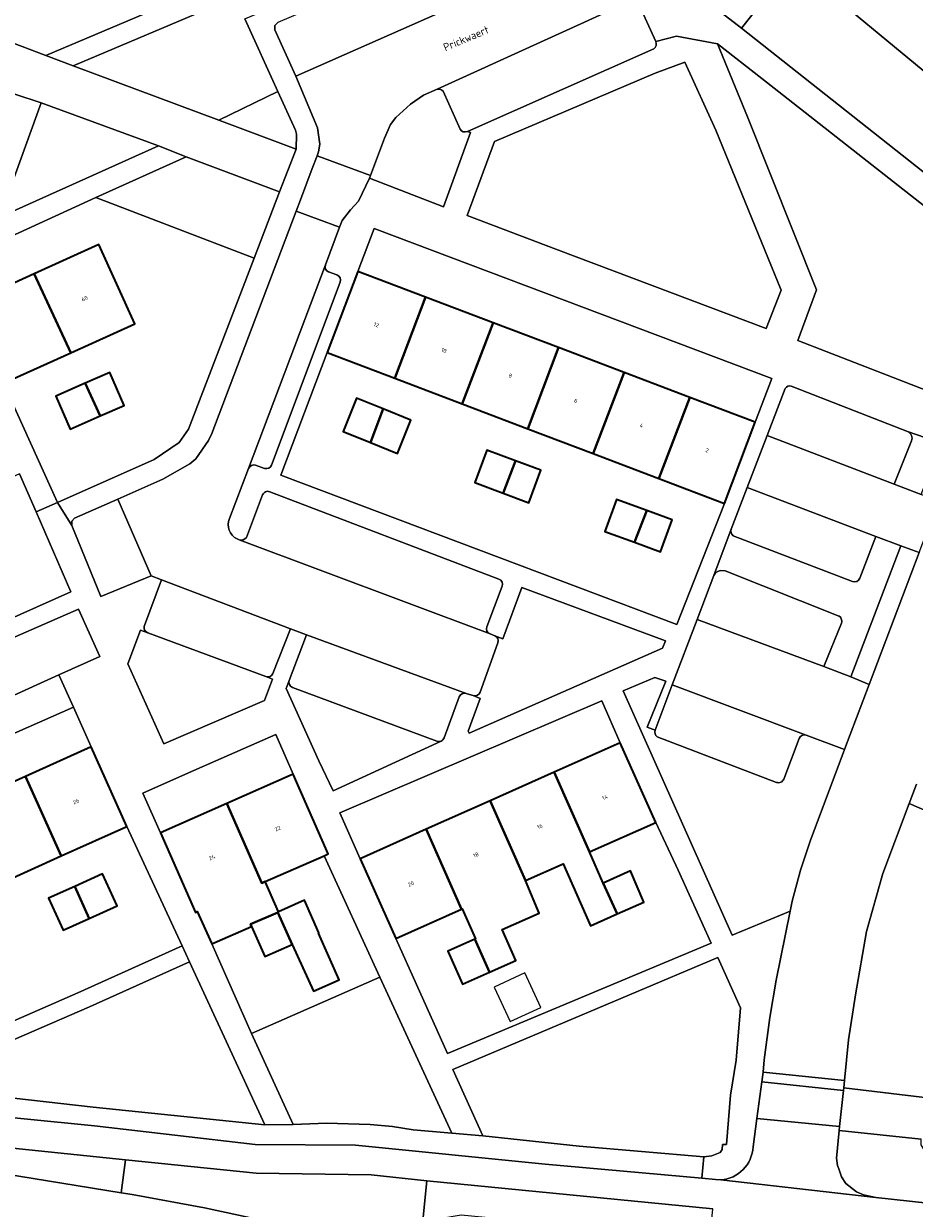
# Model space of a CAD drawing. Header units: metres. Extents: x 110065 to 112666, y 425872 to 427362.
# Tile 93 of 104: x 111639 to 111719, y 426627 to 426733. Entities that reach past the tile are written whole.
import ezdxf

# ---------------------------------------------------------------- set-up
doc = ezdxf.new("R2010")
doc.units = ezdxf.units.M
for name, color, linetype, lineweight in [('B-WE-GR-BEPLANTING_CULTUUR_HEESTERS-GV', 90, 'Continuous', 18), ('B-WE-GR-GRAS-GV', 60, 'Continuous', 13), ('B-WE-GR-GROENVOORZIENING-GV', 80, 'Continuous', 18), ('B-WE-IE-TERREINAFSCHEIDING_KUNSTMATIG_HEKWERK-G', 20, 'IE-TERREINAFSCHEIDING-KUNSTMATIG', 18), ('B-WE-OG-BEBOUWING-GV', 7, 'Continuous', 35), ('B-WE-OG-BEBOUWING-T18', 10, 'Continuous', 18), ('B-WE-OG-BEBOUWING_OVERIG-GV', 7, 'Continuous', 18), ('B-WE-OG-BEBOUWING_STRAATNAAM-T35', 50, 'Continuous', 35), ('B-WE-OG-TERREIN_ERF-GV', 7, 'Continuous', 18), ('B-WE-VH-VERHARDING_ASFALT-GV', 252, 'Continuous', 18), ('B-WE-VH-VERHARDING_BETON-GV', 252, 'Continuous', 18), ('B-WE-VH-VERHARDING_BETONSTRAATSTEEN-GV', 252, 'Continuous', 18), ('B-WE-VH-VERHARDING_OPEN-GV', 252, 'Continuous', 18), ('B-WE-VH-VERHARDING_TEGEL-GV', 252, 'Continuous', 18)]:
    doc.layers.add(name, color=color, linetype=linetype, lineweight=lineweight)
doc.styles.add('NLCS-ISO-M200-T18', font='NLCS-ISO.ttf')
doc.styles.add('NLCS-ISO-M200-T35', font='NLCS-ISO.ttf')
doc.linetypes.add('IE-TERREINAFSCHEIDING-KUNSTMATIG', pattern='A,4,[82,NLCS.SHX,S=0.75,R=90,X=0,Y=0],4,-2', length=10)

msp = doc.modelspace()

# ---------------------------------------------------------------- linework, layer by layer
at = {"layer": 'B-WE-GR-BEPLANTING_CULTUUR_HEESTERS-GV', "flags": 128}
for points in [[(111643.509, 426729.62), (111656.594, 426724.739), (111661.903, 426727.31), (111658.932, 426733.846), (111665.476, 426736.651), (111664.617, 426738.578), (111643.509, 426729.62), (111643.509, 426729.62)], [(111645.894, 426676.55), (111643.991, 426680.809), (111621.44, 426670.984), (111623.486, 426666.403), (111642.221, 426674.887), (111645.894, 426676.55), (111645.894, 426676.55)], [(111660.74, 426634.47), (111653.969, 426649.12), (111644.961, 426645.075), (111630.499, 426638.804), (111631.019, 426637.661), (111645.302, 426636.044), (111660.74, 426634.47), (111660.74, 426634.47)], [(111703.474, 426644.966), (111701.438, 426649.485), (111677.621, 426639.431), (111680.324, 426633.475), (111688.996, 426632.556), (111700.194, 426631.59), (111700.925, 426631.681), (111701.645, 426631.96), (111701.851, 426632.234), (111701.88, 426632.686), (111702.233, 426632.695), (111702.597, 426637.135), (111703.091, 426640.275), (111703.474, 426644.966), (111703.474, 426644.966)], [(111677.533, 426633.703), (111671.081, 426647.72), (111659.542, 426642.66), (111663.285, 426634.476), (111666.266, 426634.622), (111670.199, 426634.504), (111672.211, 426634.312), (111674.051, 426634.024), (111677.533, 426633.703), (111677.533, 426633.703)], [(111719.718, 426633.181), (111712.361, 426633.947), (111712.126, 426631.451), (111712.203, 426630.809), (111712.329, 426630.506), (111712.578, 426629.797), (111712.959, 426629.199), (111713.9, 426628.442), (111714.533, 426628.157), (111715.643, 426627.919), (111720.336, 426627.415), (111720.733, 426630.982), (111719.715, 426632.652), (111719.718, 426633.181), (111719.718, 426633.181)]]:
    msp.add_lwpolyline(points, close=True, dxfattribs=at)
for points in [[(111678.935, 426723.738, -0.3802633), (111678.277, 426723.936), (111676.75, 426727.344, 0.2598657), (111676.228, 426727.54), (111674.988, 426726.993), (111673.81, 426726.195), (111672.498, 426724.997), (111672.036, 426724.357), (111671.486, 426723.133), (111670.222, 426719.784), (111670.125, 426719.526), (111676.785, 426716.957), (111679.205, 426723.643)], [(111719.732, 426691.094), (111721.497, 426695.729), (111720.936, 426695.916), (111718.504, 426696.759, -0.4176655), (111718.866, 426695.926), (111717.311, 426692.033)], [(111701.689, 426684.267), (111702.114, 426684.241), (111712.275, 426680.21, -0.4167598), (111712.554, 426679.559), (111710.984, 426675.642), (111713.406, 426674.722), (111717.891, 426686.504), (111715.661, 426687.327), (111714.202, 426683.574, -0.4118594), (111713.557, 426683.288), (111702.823, 426687.4, -0.2619271), (111702.634, 426688), (111701.079, 426683.842, -0.2078249)]]:
    msp.add_lwpolyline(points, format="xyb", close=True, dxfattribs=at)
at = {"layer": 'B-WE-GR-GRAS-GV', "flags": 128}
for points in [[(111714.466, 426748.572), (111711.695, 426753.002), (111701.926, 426748.263), (111703.805, 426743.364), (111704.392, 426742.369), (111705.184, 426741.413), (111708.217, 426738.901), (111721.792, 426727.655), (111729.111, 426721.778), (111731.128, 426722.699), (111724.024, 426733.437), (111718.13, 426742.04), (111714.466, 426748.572), (111714.466, 426748.572)], [(111701.416, 426731.601), (111704.117, 426725.047), (111710.328, 426709.487), (111708.641, 426704.934), (111722.306, 426699.633), (111725.401, 426708.035), (111725.532, 426709.643), (111725.28, 426710.944), (111724.752, 426712.435), (111724.013, 426713.615), (111722.906, 426714.671), (111721.541, 426715.822), (111705.394, 426728.482), (111701.416, 426731.601), (111701.416, 426731.601)], [(111701.266, 426723.86), (111698.472, 426729.955), (111695.832, 426728.976), (111681.364, 426722.83), (111678.92, 426716.18), (111686.883, 426713.155), (111705.783, 426706.019), (111707.14, 426709.468), (111701.266, 426723.86), (111701.266, 426723.86)], [(111718.657, 426663.334), (111716.273, 426657.035), (111714.819, 426651.821), (111713.81, 426646.151), (111713.206, 426642.089), (111712.827, 426638.433), (111712.761, 426637.797), (111720.543, 426636.845), (111723.343, 426661.299), (111718.657, 426663.334), (111718.657, 426663.334)], [(111628.784, 426631.535), (111629.203, 426631.372), (111647.831, 426628.36), (111648.207, 426631.319), (111638.652, 426632.292), (111629.967, 426633.252), (111628.908, 426633.361), (111628.641, 426631.772), (111628.784, 426631.535), (111628.784, 426631.535)], [(111659.943, 426630.124), (111648.207, 426631.319), (111647.831, 426628.36), (111648.82, 426628.2), (111655.303, 426627.004), (111661.015, 426625.784), (111670.97, 426624.591), (111671.667, 426624.646), (111674.904, 426625.573), (111675.3, 426629.436), (111670.284, 426629.96), (111659.943, 426630.124), (111659.943, 426630.124)]]:
    msp.add_lwpolyline(points, close=True, dxfattribs=at)
at = {"layer": 'B-WE-GR-GROENVOORZIENING-GV', "flags": 128}
for points in [[(111651.174, 426722.451), (111640.637, 426726.293), (111636.893, 426716.042), (111651.174, 426722.451), (111651.174, 426722.451)], [(111659.765, 426712.339), (111662.061, 426718.313), (111653.669, 426721.444), (111645.526, 426717.811), (111659.765, 426712.339), (111659.765, 426712.339)], [(111661.423, 426674.521), (111660.819, 426674.747), (111650.208, 426678.687), (111649.552, 426678.925), (111648.406, 426675.888), (111651.649, 426668.714), (111660.701, 426672.595), (111661.423, 426674.521), (111661.423, 426674.521)]]:
    msp.add_lwpolyline(points, close=True, dxfattribs=at)
for points in [[(111696.735, 426677.948), (111683.845, 426682.739), (111682.113, 426678.143), (111681.393, 426678.417, -0.4058732), (111681.683, 426677.781), (111680.083, 426673.345, -0.3983103), (111679.468, 426673.036), (111680.088, 426672.772), (111679.011, 426669.839), (111679.086, 426669.648), (111696.463, 426677.3)], [(111665.579, 426667.179), (111666.864, 426664.466), (111676.579, 426668.952, -0.197425), (111676.194, 426668.938), (111663.216, 426673.775, -0.4057663), (111662.918, 426674.406), (111662.647, 426673.661)]]:
    msp.add_lwpolyline(points, format="xyb", close=True, dxfattribs=at)
at = {"layer": 'B-WE-IE-TERREINAFSCHEIDING_KUNSTMATIG_HEKWERK-G', "flags": 128}
msp.add_lwpolyline([(111671.081, 426647.72), (111659.542, 426642.66)], dxfattribs=at)
at = {"layer": 'B-WE-OG-BEBOUWING-GV', "flags": 128}
for points in [[(111649.033, 426706.459), (111645.798, 426713.578), (111639.998, 426710.943), (111643.298, 426703.853), (111649.033, 426706.459), (111649.033, 426706.459)], [(111643.298, 426703.853), (111639.998, 426710.943), (111634, 426708.217), (111637.235, 426701.098), (111643.298, 426703.853), (111643.298, 426703.853)], [(111675.182, 426708.852), (111669.105, 426711.16), (111666.334, 426703.866), (111672.413, 426701.557), (111675.182, 426708.852), (111675.182, 426708.852)], [(111681.25, 426706.547), (111675.182, 426708.852), (111672.413, 426701.557), (111678.469, 426699.257), (111681.25, 426706.547), (111681.25, 426706.547)], [(111687.14, 426704.311), (111681.25, 426706.547), (111678.469, 426699.257), (111684.358, 426697.021), (111687.14, 426704.311), (111687.14, 426704.311)], [(111693.029, 426702.074), (111687.14, 426704.311), (111684.358, 426697.021), (111690.247, 426694.784), (111693.029, 426702.074), (111693.029, 426702.074)], [(111648.09, 426699.109), (111646.797, 426702.074), (111644.577, 426701.105), (111645.942, 426698.172), (111648.09, 426699.109), (111648.09, 426699.109)], [(111698.938, 426699.83), (111693.029, 426702.074), (111690.247, 426694.784), (111696.157, 426692.54), (111698.938, 426699.83), (111698.938, 426699.83)], [(111645.942, 426698.172), (111644.577, 426701.105), (111641.932, 426699.952), (111643.225, 426696.987), (111645.942, 426698.172), (111645.942, 426698.172)], [(111671.368, 426698.807), (111668.969, 426699.774), (111667.76, 426696.773), (111670.221, 426695.781), (111671.368, 426698.807), (111671.368, 426698.807)], [(111704.807, 426697.601), (111698.938, 426699.83), (111696.157, 426692.54), (111702.036, 426690.307), (111704.807, 426697.601), (111704.807, 426697.601)], [(111673.865, 426697.801), (111671.368, 426698.807), (111670.221, 426695.781), (111672.655, 426694.8), (111673.865, 426697.801), (111673.865, 426697.801)], [(111683.26, 426694.142), (111680.7, 426695.1), (111679.611, 426692.189), (111682.152, 426691.239), (111683.26, 426694.142), (111683.26, 426694.142)], [(111685.555, 426693.284), (111683.26, 426694.142), (111682.152, 426691.239), (111684.466, 426690.373), (111685.555, 426693.284), (111685.555, 426693.284)], [(111695.061, 426689.668), (111692.332, 426690.661), (111691.286, 426687.787), (111693.971, 426686.81), (111695.061, 426689.668), (111695.061, 426689.668)], [(111697.336, 426688.84), (111695.061, 426689.668), (111693.971, 426686.81), (111696.29, 426685.967), (111697.336, 426688.84), (111697.336, 426688.84)], [(111648.34, 426661.283), (111645.136, 426668.417), (111639.207, 426665.755), (111642.411, 426658.62), (111648.34, 426661.283), (111648.34, 426661.283)], [(111695.866, 426661.642), (111692.67, 426668.801), (111686.739, 426666.153), (111689.917, 426658.986), (111695.866, 426661.642), (111695.866, 426661.642)], [(111642.411, 426658.62), (111639.207, 426665.755), (111633.459, 426663.174), (111636.663, 426656.04), (111642.411, 426658.62), (111642.411, 426658.62)], [(111666.438, 426658.815), (111663.286, 426665.974), (111657.315, 426663.345), (111660.467, 426656.186), (111660.762, 426656.316), (111666.053, 426658.646), (111666.438, 426658.815), (111666.438, 426658.815)], [(111689.917, 426658.986), (111686.739, 426666.153), (111680.986, 426663.585), (111684.164, 426656.418), (111687.543, 426657.926), (111690.017, 426652.35), (111692.391, 426653.41), (111691.158, 426656.19), (111689.917, 426658.986), (111689.917, 426658.986)], [(111684.164, 426656.418), (111680.986, 426663.585), (111675.233, 426661.017), (111678.411, 426653.85), (111678.474, 426653.878), (111679.664, 426651.182), (111679.605, 426651.156), (111680.928, 426648.171), (111683.29, 426649.213), (111682.054, 426652.014), (111685.405, 426653.494), (111684.164, 426656.418), (111684.164, 426656.418)], [(111660.467, 426656.186), (111657.315, 426663.345), (111651.343, 426660.715), (111654.495, 426653.556), (111654.663, 426653.63), (111655.955, 426650.726), (111659.529, 426652.296), (111659.443, 426652.492), (111661.896, 426653.553), (111661.95, 426653.611), (111660.762, 426656.316), (111660.467, 426656.186), (111660.467, 426656.186)], [(111678.411, 426653.85), (111675.233, 426661.017), (111669.315, 426658.375), (111672.511, 426651.216), (111678.411, 426653.85), (111678.411, 426653.85)], [(111694.8, 426654.481), (111693.6, 426657.3), (111691.158, 426656.19), (111692.391, 426653.41), (111694.8, 426654.481), (111694.8, 426654.481)], [(111647.444, 426654.142), (111646.133, 426657.021), (111643.639, 426655.885), (111644.935, 426652.999), (111647.444, 426654.142), (111647.444, 426654.142)], [(111644.935, 426652.999), (111643.639, 426655.885), (111641.299, 426654.82), (111642.61, 426651.941), (111644.935, 426652.999), (111644.935, 426652.999)], [(111665.589, 426651.71), (111664.301, 426654.643), (111661.95, 426653.611), (111661.896, 426653.553), (111663.201, 426650.661), (111665.094, 426646.466), (111667.406, 426647.481), (111665.555, 426651.695), (111665.589, 426651.71), (111665.589, 426651.71)], [(111663.201, 426650.661), (111661.896, 426653.553), (111659.443, 426652.492), (111659.529, 426652.296), (111660.725, 426649.574), (111663.201, 426650.661), (111663.201, 426650.661)], [(111680.928, 426648.171), (111679.605, 426651.156), (111677.17, 426650.081), (111678.489, 426647.094), (111680.928, 426648.171), (111680.928, 426648.171)]]:
    msp.add_lwpolyline(points, close=True, dxfattribs=at)
at = {"layer": 'B-WE-OG-BEBOUWING_OVERIG-GV', "flags": 128}
msp.add_lwpolyline([(111685.54, 426645.018), (111684.097, 426648.12), (111681.334, 426646.835), (111682.777, 426643.733), (111685.54, 426645.018), (111685.54, 426645.018)], close=True, dxfattribs=at)
at = {"layer": 'B-WE-OG-TERREIN_ERF-GV', "flags": 128}
for points in [[(111637.429, 426731.93), (111641.044, 426730.557), (111663.932, 426740.27), (111659.218, 426750.898), (111653.379, 426748.294), (111647.624, 426745.728), (111641.871, 426743.163), (111635.833, 426740.471), (111632.649, 426747.611), (111638.696, 426750.307), (111644.45, 426752.873), (111650.204, 426755.439), (111656.034, 426758.038), (111654.331, 426761.83), (111631.19, 426751.547), (111626.741, 426749.57), (111633.293, 426733.502), (111637.429, 426731.93), (111637.429, 426731.93)], [(111645.526, 426717.811), (111632.38, 426711.783), (111634, 426708.217), (111639.998, 426710.943), (111645.798, 426713.578), (111649.033, 426706.459), (111643.298, 426703.853), (111637.235, 426701.098), (111642.098, 426690.395), (111650.779, 426694.241), (111653.024, 426695.768), (111653.859, 426696.973), (111659.765, 426712.339), (111645.526, 426717.811), (111645.526, 426717.811)], [(111706.298, 426701.527), (111670.564, 426715.004), (111669.105, 426711.16), (111675.182, 426708.852), (111681.25, 426706.547), (111687.14, 426704.311), (111693.029, 426702.074), (111698.938, 426699.83), (111704.807, 426697.601), (111706.298, 426701.527), (111706.298, 426701.527)], [(111672.413, 426701.557), (111666.334, 426703.866), (111662.164, 426692.85), (111697.778, 426679.431), (111702.036, 426690.307), (111696.157, 426692.54), (111690.247, 426694.784), (111684.358, 426697.021), (111678.469, 426699.257), (111672.413, 426701.557), (111672.413, 426701.557)], [(111641.932, 426699.952), (111644.577, 426701.105), (111646.797, 426702.074), (111648.09, 426699.109), (111645.942, 426698.172), (111643.225, 426696.987), (111641.932, 426699.952), (111641.932, 426699.952)], [(111670.221, 426695.781), (111667.76, 426696.773), (111668.969, 426699.774), (111671.368, 426698.807), (111673.865, 426697.801), (111672.655, 426694.8), (111670.221, 426695.781), (111670.221, 426695.781)], [(111680.7, 426695.1), (111683.26, 426694.142), (111685.555, 426693.284), (111684.466, 426690.373), (111682.152, 426691.239), (111679.611, 426692.189), (111680.7, 426695.1), (111680.7, 426695.1)], [(111640.171, 426689.541), (111638.674, 426692.974), (111632.795, 426690.353), (111627.042, 426687.787), (111628.29, 426684.926), (111624.88, 426683.439), (111626.125, 426680.644), (111623.742, 426679.588), (111621.34, 426678.523), (111621.043, 426679.2), (111620.066, 426681.392), (111616.536, 426679.818), (111620.027, 426671.987), (111620.834, 426672.34), (111621.061, 426672.439), (111643.307, 426682.352), (111640.171, 426689.541), (111640.171, 426689.541)], [(111692.332, 426690.661), (111695.061, 426689.668), (111697.336, 426688.84), (111696.29, 426685.967), (111693.971, 426686.81), (111691.286, 426687.787), (111692.332, 426690.661), (111692.332, 426690.661)], [(111692.67, 426668.801), (111691.034, 426672.566), (111667.468, 426662.49), (111669.315, 426658.375), (111675.233, 426661.017), (111680.986, 426663.585), (111686.739, 426666.153), (111692.67, 426668.801), (111692.67, 426668.801)], [(111645.136, 426668.417), (111643.523, 426672.008), (111620.086, 426661.66), (111621.817, 426657.946), (111627.713, 426660.593), (111633.459, 426663.174), (111639.207, 426665.755), (111645.136, 426668.417), (111645.136, 426668.417)], [(111663.286, 426665.974), (111661.711, 426669.551), (111653.861, 426666.08), (111649.773, 426664.28), (111651.343, 426660.715), (111657.315, 426663.345), (111663.286, 426665.974), (111663.286, 426665.974)], [(111697.892, 426657.355), (111695.866, 426661.642), (111689.917, 426658.986), (111691.158, 426656.19), (111693.6, 426657.3), (111694.8, 426654.481), (111692.391, 426653.41), (111690.017, 426652.35), (111687.543, 426657.926), (111684.164, 426656.418), (111685.405, 426653.494), (111682.054, 426652.014), (111683.29, 426649.213), (111680.928, 426648.171), (111678.489, 426647.094), (111677.17, 426650.081), (111679.605, 426651.156), (111679.664, 426651.182), (111678.474, 426653.878), (111678.411, 426653.85), (111672.511, 426651.216), (111677.15, 426640.871), (111700.858, 426650.773), (111697.892, 426657.355), (111697.892, 426657.355)], [(111648.34, 426661.283), (111642.411, 426658.62), (111636.663, 426656.04), (111630.916, 426653.459), (111625.035, 426650.818), (111629.871, 426640.185), (111643.912, 426646.314), (111653.314, 426650.536), (111648.34, 426661.283), (111648.34, 426661.283)], [(111671.081, 426647.72), (111666.053, 426658.646), (111660.762, 426656.316), (111661.95, 426653.611), (111664.301, 426654.643), (111665.589, 426651.71), (111665.555, 426651.695), (111667.406, 426647.481), (111665.094, 426646.466), (111663.201, 426650.661), (111660.725, 426649.574), (111659.529, 426652.296), (111655.955, 426650.726), (111659.542, 426642.66), (111671.081, 426647.72), (111671.081, 426647.72)], [(111641.299, 426654.82), (111643.639, 426655.885), (111646.133, 426657.021), (111647.444, 426654.142), (111644.935, 426652.999), (111642.61, 426651.941), (111641.299, 426654.82), (111641.299, 426654.82)]]:
    msp.add_lwpolyline(points, close=True, dxfattribs=at)
at = {"layer": 'B-WE-VH-VERHARDING_ASFALT-GV', "flags": 128}
msp.add_lwpolyline([(111661.015, 426625.784), (111655.303, 426627.004), (111648.82, 426628.2), (111647.831, 426628.36), (111629.203, 426631.372), (111628.784, 426631.535), (111626.769, 426631.757), (111623.209, 426632.136), (111620.915, 426632.371), (111599.174, 426634.824), (111584.454, 426636.344), (111574.22, 426637.251), (111569.006, 426637.504), (111561.643, 426637.735), (111555.391, 426637.609), (111550.372, 426637.299), (111542.49, 426636.558), (111529.176, 426634.142), (111523.938, 426633.005), (111515.031, 426630.746), (111507.261, 426628.116), (111503.745, 426626.793)], dxfattribs=at)
at = {"layer": 'B-WE-VH-VERHARDING_BETON-GV', "flags": 128}
msp.add_lwpolyline([(111712.736, 426637.558), (111712.761, 426637.797), (111712.827, 426638.433), (111705.521, 426639.18), (111705.404, 426638.318), (111712.736, 426637.558), (111712.736, 426637.558)], close=True, dxfattribs=at)
at = {"layer": 'B-WE-VH-VERHARDING_BETONSTRAATSTEEN-GV', "flags": 128}
for points in [[(111694.465, 426735.865), (111696.795, 426736.568), (111697.644, 426736.625), (111698.89, 426736.405), (111699.813, 426735.964), (111703.569, 426733.004), (111708.217, 426738.901), (111705.184, 426741.413), (111704.392, 426742.369), (111703.805, 426743.364), (111701.926, 426748.263), (111700.77, 426751.409), (111700.728, 426751.523), (111694.03, 426749.082), (111695.169, 426745.985), (111695.25, 426745.451), (111695.125, 426744.292), (111694.829, 426743.531), (111694.108, 426742.58), (111693.771, 426742.277), (111692.423, 426741.486), (111692.09, 426741.339), (111694.465, 426735.865), (111694.465, 426735.865)], [(111663.52, 426728.688), (111692.09, 426741.339), (111692.423, 426741.486), (111690.379, 426746.073), (111689.235, 426745.563), (111670.491, 426737.211), (111661.902, 426733.53), (111661.633, 426733.251), (111661.644, 426732.863), (111663.52, 426728.688), (111663.52, 426728.688)], [(111665.435, 426721.545), (111670.222, 426719.784), (111671.486, 426723.133), (111672.036, 426724.357), (111672.498, 426724.997), (111673.81, 426726.195), (111674.988, 426726.993), (111676.228, 426727.54), (111694.465, 426735.865), (111692.09, 426741.339), (111663.52, 426728.688), (111665.451, 426724.062), (111665.674, 426722.605), (111665.565, 426721.889), (111665.435, 426721.545), (111665.435, 426721.545)], [(111667.448, 426715.132), (111667.674, 426715.732), (111668.445, 426716.683), (111669.139, 426717.482), (111670.125, 426719.526), (111670.222, 426719.784), (111665.435, 426721.545), (111664.997, 426720.392), (111663.929, 426717.576), (111663.546, 426716.568), (111667.448, 426715.132), (111667.448, 426715.132)], [(111715.661, 426687.327), (111717.891, 426686.504), (111719.54, 426685.895), (111721.282, 426690.493), (111719.732, 426691.094), (111717.311, 426692.033), (111705.884, 426696.421), (111704.073, 426691.729), (111715.661, 426687.327), (111715.661, 426687.327)], [(111643.375, 426688.329), (111645.997, 426681.951), (111650.522, 426683.792), (111647.507, 426690.692), (111643.635, 426688.976), (111643.374, 426688.705), (111643.375, 426688.329), (111643.375, 426688.329)], [(111697.349, 426674), (111709.38, 426669.473), (111712.829, 426668.176), (111713.34, 426669.541), (111715.046, 426674.027), (111713.406, 426674.722), (111710.984, 426675.642), (111699.58, 426679.886), (111697.349, 426674), (111697.349, 426674)], [(111712.399, 426634.311), (111712.736, 426637.558), (111705.404, 426638.318), (111704.96, 426635.034), (111712.399, 426634.311), (111712.399, 426634.311)]]:
    msp.add_lwpolyline(points, close=True, dxfattribs=at)
for points in [[(111721.792, 426727.655), (111708.217, 426738.901), (111703.569, 426733.004), (111723.033, 426717.663)], [(111719.54, 426685.895), (111715.046, 426674.027), (111713.34, 426669.541), (111712.829, 426668.176), (111709.753, 426659.953), (111708.877, 426657.338), (111708.121, 426654.571), (111707.943, 426653.674), (111706.707, 426647.458), (111706.124, 426644.093), (111705.629, 426640.302), (111705.521, 426639.18), (111712.827, 426638.433), (111713.206, 426642.089), (111713.81, 426646.151), (111714.819, 426651.821), (111716.273, 426657.035), (111718.657, 426663.334), (111719.31, 426665.081)]]:
    msp.add_lwpolyline(points, dxfattribs=at)
for points in [[(111647.507, 426690.692), (111650.522, 426683.792), (111651.438, 426683.441), (111663.038, 426679.045), (111664.488, 426678.5), (111678.911, 426673.204), (111679.468, 426673.036, 0.3983103), (111680.083, 426673.345), (111681.683, 426677.781, 0.4058732), (111681.393, 426678.417), (111680.973, 426678.573), (111680.971, 426678.573), (111658.424, 426687.03), (111658.235, 426687.109, -0.3980739), (111657.556, 426688.946), (111659.274, 426693.438), (111666.173, 426711.744), (111667.448, 426715.132), (111663.546, 426716.568), (111655.966, 426696.586), (111655.671, 426695.962), (111654.515, 426694.314), (111653.982, 426693.876), (111651.557, 426692.486)], [(111666.173, 426711.744), (111659.274, 426693.438, -0.4023485), (111659.902, 426693.733), (111660.714, 426693.456, 0.4042236), (111661.343, 426693.754), (111667.503, 426710.192, 0.41164), (111667.212, 426710.836), (111666.469, 426711.116, -0.4072368)], [(111705.884, 426696.421), (111717.311, 426692.033), (111718.866, 426695.926, 0.4176655), (111718.504, 426696.759), (111708.289, 426700.747), (111708.054, 426700.835, 0.3654465), (111707.515, 426700.646)], [(111658.424, 426687.03), (111680.971, 426678.573, -0.4141995), (111680.679, 426679.219), (111682.061, 426682.857, 0.4135878), (111681.772, 426683.502), (111661.171, 426691.36, 0.4146817), (111660.525, 426691.07), (111659.075, 426687.254, -0.3440505)], [(111715.661, 426687.327), (111704.073, 426691.729), (111702.634, 426688, 0.2619271), (111702.823, 426687.4), (111713.557, 426683.288, 0.4118594), (111714.202, 426683.574)], [(111710.984, 426675.642), (111712.554, 426679.559, 0.4167598), (111712.275, 426680.21), (111702.114, 426684.241), (111701.689, 426684.267, 0.2078249), (111701.079, 426683.842), (111699.58, 426679.886)], [(111650.208, 426678.687), (111660.819, 426674.747, 0.4087464), (111661.459, 426675.033), (111663.038, 426679.045), (111651.438, 426683.441), (111649.913, 426679.33, 0.4155382)], [(111676.579, 426668.952, 0.1971542), (111676.837, 426669.232), (111678.212, 426672.926, -0.3954212), (111678.825, 426673.23), (111678.911, 426673.204), (111664.488, 426678.5), (111662.918, 426674.406, 0.4057663), (111663.216, 426673.775), (111676.194, 426668.938, 0.197425)], [(111709.38, 426669.473), (111697.349, 426674), (111695.804, 426669.922, 0.2619271), (111695.993, 426669.322), (111706.731, 426665.236, 0.4142672), (111707.376, 426665.527), (111708.753, 426669.176, -0.404224)], [(111701.713, 426629.513), (111715.643, 426627.919), (111714.533, 426628.157), (111713.9, 426628.442), (111712.959, 426629.199), (111712.578, 426629.797), (111712.329, 426630.506), (111712.203, 426630.809), (111712.126, 426631.451), (111712.361, 426633.947), (111712.399, 426634.311), (111704.96, 426635.034), (111704.615, 426632.489, -0.3831228)]]:
    msp.add_lwpolyline(points, format="xyb", close=True, dxfattribs=at)
at = {"layer": 'B-WE-VH-VERHARDING_OPEN-GV', "flags": 128}
for points in [[(111663.932, 426740.27), (111641.044, 426730.557), (111641.044, 426730.557), (111641.044, 426730.557), (111643.509, 426729.62), (111664.617, 426738.578)], [(111658.932, 426733.846), (111661.903, 426727.31), (111663.478, 426723.844), (111663.564, 426723.477), (111663.536, 426722.15), (111662.061, 426718.313), (111659.765, 426712.339), (111653.859, 426696.973), (111653.024, 426695.768), (111650.779, 426694.241), (111642.098, 426690.395), (111643.375, 426688.329), (111643.374, 426688.705), (111643.635, 426688.976), (111647.507, 426690.692), (111651.557, 426692.486), (111653.982, 426693.876), (111654.515, 426694.314), (111655.671, 426695.962), (111655.966, 426696.586), (111663.546, 426716.568), (111663.929, 426717.576), (111664.997, 426720.392), (111665.435, 426721.545), (111665.565, 426721.889), (111665.674, 426722.605), (111665.451, 426724.062), (111663.52, 426728.688), (111661.644, 426732.863), (111661.633, 426733.251), (111661.902, 426733.53)], [(111632.38, 426711.783), (111645.526, 426717.811), (111653.669, 426721.444), (111651.174, 426722.451), (111636.893, 426716.042), (111640.637, 426726.293), (111635.871, 426727.877)], [(111638.674, 426692.974), (111640.171, 426689.541), (111642.098, 426690.395), (111637.235, 426701.098)], [(111620.086, 426661.66), (111643.523, 426672.008), (111642.221, 426674.887), (111623.486, 426666.403)], [(111630.499, 426638.804), (111644.961, 426645.075), (111653.969, 426649.12), (111653.314, 426650.536), (111643.912, 426646.314), (111629.871, 426640.185)]]:
    msp.add_lwpolyline(points, dxfattribs=at)
msp.add_lwpolyline([(111678.935, 426723.738), (111695.685, 426731.145, 0.3144173), (111695.892, 426731.816), (111694.295, 426735.293), (111694.208, 426735.519), (111694.265, 426735.694), (111694.465, 426735.865), (111676.228, 426727.54, -0.2598657), (111676.75, 426727.344), (111678.277, 426723.936, 0.3802633)], format="xyb", close=True, dxfattribs=at)
for points in [[(111722.306, 426699.633), (111708.641, 426704.934), (111710.328, 426709.487), (111704.117, 426725.047), (111701.416, 426731.601), (111697.726, 426732.293), (111695.892, 426731.816, -0.3144173), (111695.685, 426731.145), (111678.935, 426723.738), (111679.205, 426723.643), (111676.785, 426716.957), (111670.125, 426719.526), (111669.139, 426717.482), (111668.445, 426716.683), (111667.674, 426715.732), (111667.448, 426715.132), (111666.173, 426711.744, 0.4072368), (111666.469, 426711.116), (111667.212, 426710.836, -0.41164), (111667.503, 426710.192), (111661.343, 426693.754, -0.4042236), (111660.714, 426693.456), (111659.902, 426693.733, 0.4023485), (111659.274, 426693.438), (111657.556, 426688.946, 0.3980739), (111658.235, 426687.109), (111658.424, 426687.03, 0.3440505), (111659.075, 426687.254), (111660.525, 426691.07, -0.4146817), (111661.171, 426691.36), (111681.772, 426683.502, -0.4135878), (111682.061, 426682.857), (111680.679, 426679.219, 0.4141995), (111680.971, 426678.573), (111680.973, 426678.573), (111681.393, 426678.417), (111682.113, 426678.143), (111683.845, 426682.739), (111696.735, 426677.948), (111696.463, 426677.3), (111679.086, 426669.648), (111679.011, 426669.839), (111680.088, 426672.772), (111679.468, 426673.036), (111678.911, 426673.204), (111678.825, 426673.23, 0.3954212), (111678.212, 426672.926), (111676.837, 426669.232, -0.1971542), (111676.579, 426668.952), (111666.864, 426664.466), (111665.579, 426667.179), (111662.647, 426673.661), (111662.918, 426674.406), (111664.488, 426678.5), (111663.038, 426679.045), (111661.459, 426675.033, -0.4087464), (111660.819, 426674.747), (111661.423, 426674.521), (111660.701, 426672.595), (111651.649, 426668.714), (111648.406, 426675.888), (111649.552, 426678.925), (111650.208, 426678.687, -0.4155382), (111649.913, 426679.33), (111651.438, 426683.441), (111650.522, 426683.792), (111645.997, 426681.951), (111643.375, 426688.329), (111642.098, 426690.395), (111640.171, 426689.541), (111643.307, 426682.352), (111621.061, 426672.439)], [(111621.44, 426670.984), (111643.991, 426680.809), (111645.894, 426676.55), (111642.221, 426674.887), (111643.523, 426672.008), (111645.136, 426668.417), (111648.34, 426661.283), (111653.314, 426650.536), (111653.969, 426649.12), (111660.74, 426634.47), (111663.285, 426634.476), (111659.542, 426642.66), (111655.955, 426650.726), (111654.663, 426653.63), (111654.495, 426653.556), (111651.343, 426660.715), (111649.773, 426664.28), (111653.861, 426666.08), (111661.711, 426669.551), (111663.286, 426665.974), (111666.438, 426658.815), (111666.053, 426658.646), (111671.081, 426647.72), (111677.533, 426633.703), (111680.324, 426633.475), (111677.621, 426639.431), (111701.438, 426649.485), (111703.474, 426644.966), (111703.091, 426640.275), (111702.597, 426637.135), (111702.233, 426632.695), (111701.88, 426632.686), (111701.851, 426632.234), (111701.645, 426631.96), (111700.925, 426631.681), (111700.194, 426631.59), (111700.021, 426629.665), (111701.242, 426629.555), (111701.713, 426629.513, 0.3831228), (111704.615, 426632.489), (111704.96, 426635.034), (111705.404, 426638.318), (111705.521, 426639.18), (111705.629, 426640.302), (111706.124, 426644.093), (111706.707, 426647.458), (111707.943, 426653.674), (111702.743, 426651.514), (111692.941, 426673.471), (111695.793, 426674.676), (111696.765, 426674.327), (111695.099, 426670.193), (111695.804, 426669.922), (111697.349, 426674), (111699.58, 426679.886), (111701.079, 426683.842), (111702.634, 426688), (111704.073, 426691.729), (111705.884, 426696.421), (111707.515, 426700.646, -0.3654465), (111708.054, 426700.835), (111708.289, 426700.747), (111718.504, 426696.759), (111720.936, 426695.916)]]:
    msp.add_lwpolyline(points, format="xyb", dxfattribs=at)
for points in [[(111701.266, 426723.86), (111707.14, 426709.468), (111705.783, 426706.019), (111686.883, 426713.155), (111678.92, 426716.18), (111681.364, 426722.83), (111695.832, 426728.976), (111698.472, 426729.955), (111701.266, 426723.86), (111701.266, 426723.86)], [(111656.594, 426724.739), (111663.536, 426722.15), (111663.564, 426723.477), (111663.478, 426723.844), (111661.903, 426727.31), (111656.594, 426724.739), (111656.594, 426724.739)], [(111702.036, 426690.307), (111697.778, 426679.431), (111662.164, 426692.85), (111666.334, 426703.866), (111669.105, 426711.16), (111670.564, 426715.004), (111706.298, 426701.527), (111704.807, 426697.601), (111702.036, 426690.307), (111702.036, 426690.307)], [(111669.315, 426658.375), (111667.468, 426662.49), (111691.034, 426672.566), (111692.67, 426668.801), (111695.866, 426661.642), (111697.892, 426657.355), (111700.858, 426650.773), (111677.15, 426640.871), (111672.511, 426651.216), (111669.315, 426658.375), (111669.315, 426658.375)]]:
    msp.add_lwpolyline(points, close=True, dxfattribs=at)
at = {"layer": 'B-WE-VH-VERHARDING_TEGEL-GV', "flags": 128}
for points in [[(111723.033, 426717.663), (111703.569, 426733.004), (111699.813, 426735.964)], [(111694.295, 426735.293), (111695.892, 426731.816), (111695.892, 426731.816), (111695.892, 426731.816), (111697.726, 426732.293), (111701.416, 426731.601), (111705.394, 426728.482), (111721.541, 426715.822)], [(111719.31, 426665.081), (111718.657, 426663.334), (111723.343, 426661.299)], [(111739.913, 426625.487), (111724.575, 426626.998), (111720.336, 426627.415), (111715.643, 426627.919), (111701.713, 426629.513), (111701.242, 426629.555), (111700.021, 426629.665), (111685.922, 426630.911), (111668.893, 426632.644), (111659.864, 426632.7), (111645.423, 426634.366), (111614.376, 426637.464), (111598.414, 426639.166), (111563.923, 426642.592), (111554.827, 426643.278)], [(111562.582, 426640.096), (111570.943, 426639.329), (111575.655, 426638.785), (111595.812, 426636.793), (111621.376, 426634.087), (111621.348, 426633.225), (111621.25, 426632.47), (111620.915, 426632.371), (111623.209, 426632.136), (111623.378, 426633.881), (111626.841, 426633.468), (111626.769, 426631.757), (111628.784, 426631.535), (111628.641, 426631.772), (111628.908, 426633.361), (111629.967, 426633.252), (111638.652, 426632.292), (111648.207, 426631.319), (111659.943, 426630.124), (111670.284, 426629.96), (111675.3, 426629.436), (111699.482, 426627.063), (111700.994, 426626.917)], [(111614.376, 426637.464), (111645.423, 426634.366), (111659.864, 426632.7), (111668.893, 426632.644), (111685.922, 426630.911), (111700.021, 426629.665), (111700.194, 426631.59), (111688.996, 426632.556), (111680.324, 426633.475), (111677.533, 426633.703), (111674.051, 426634.024), (111672.211, 426634.312), (111670.199, 426634.504), (111666.266, 426634.622), (111663.285, 426634.476), (111660.74, 426634.47), (111645.302, 426636.044), (111631.019, 426637.661)], [(111720.543, 426636.845), (111712.761, 426637.797), (111712.736, 426637.558), (111712.399, 426634.311), (111712.361, 426633.947), (111719.718, 426633.181)]]:
    msp.add_lwpolyline(points, dxfattribs=at)
for points in [[(111640.637, 426726.293), (111651.174, 426722.451), (111653.669, 426721.444), (111662.061, 426718.313), (111663.536, 426722.15), (111656.594, 426724.739), (111643.509, 426729.62), (111641.044, 426730.557), (111637.429, 426731.93), (111635.871, 426727.877), (111640.637, 426726.293), (111640.637, 426726.293)], [(111713.406, 426674.722), (111715.046, 426674.027), (111719.54, 426685.895), (111717.891, 426686.504), (111713.406, 426674.722), (111713.406, 426674.722)], [(111692.19, 426624.968), (111700.617, 426622.912), (111700.994, 426626.917), (111699.482, 426627.063), (111675.3, 426629.436), (111674.904, 426625.573), (111676.438, 426626.049), (111678.388, 426626.363), (111687.303, 426625.501), (111692.19, 426624.968), (111692.19, 426624.968)]]:
    msp.add_lwpolyline(points, close=True, dxfattribs=at)
msp.add_lwpolyline([(111707.943, 426653.674), (111708.121, 426654.571), (111708.877, 426657.338), (111709.753, 426659.953), (111712.829, 426668.176), (111709.38, 426669.473, 0.404224), (111708.753, 426669.176), (111707.376, 426665.527, -0.4142672), (111706.731, 426665.236), (111695.993, 426669.322, -0.2619271), (111695.804, 426669.922), (111695.099, 426670.193), (111696.765, 426674.327), (111695.793, 426674.676), (111692.941, 426673.471), (111702.743, 426651.514)], format="xyb", close=True, dxfattribs=at)

# ---------------------------------------------------------------- texts
at = {"layer": 'B-WE-OG-BEBOUWING-T18', "char_height": 0.36, "attachment_point": 5, "style": 'NLCS-ISO-M200-T18'}
for s, insert, rotation in [('60', (111644.529, 426708.715), 25), ('12', (111670.758, 426706.359), 339), ('10', (111676.829, 426704.055), 339), ('8', (111682.804, 426701.784), 339), ('6', (111688.694, 426699.548), 339), ('4', (111694.593, 426697.307), 339), ('2', (111700.484, 426695.069), 339), ('26', (111643.774, 426663.519), 24), ('14', (111691.299, 426663.894), 24), ('16', (111685.452, 426661.286), 24), ('22', (111661.877, 426661.08), 24), ('24', (111655.989, 426658.488), 24), ('18', (111679.699, 426658.718), 24), ('20', (111673.867, 426656.116), 24)]:
    msp.add_mtext(s, dxfattribs=dict(at, insert=insert, rotation=rotation))
at = {"layer": 'B-WE-OG-BEBOUWING_STRAATNAAM-T35', "insert": (111678.821, 426732.098), "char_height": 0.7, "attachment_point": 5, "rotation": 23, "style": 'NLCS-ISO-M200-T35'}
msp.add_mtext('Prickwaert', dxfattribs=at)

doc.saveas('drawing.dxf')
